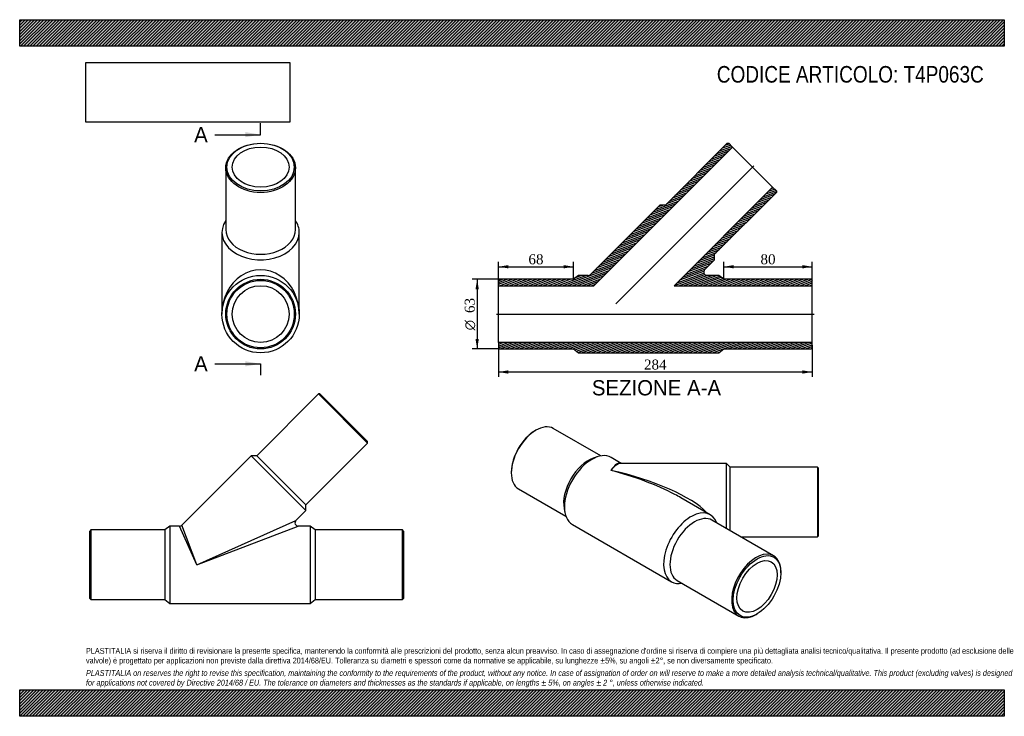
# Model space of a CAD drawing. Header units: millimetres. Extents: x 0 to 891, y 0 to 630.
import ezdxf
from ezdxf.enums import TextEntityAlignment as Align
from ezdxf.lldxf.tags import DXFTag

# ---------------------------------------------------------------- set-up
doc = ezdxf.new("R2010")
doc.units = ezdxf.units.MM
doc.header["$LTSCALE"] = 3
for name, color, linetype in [('Default', 7, 'Continuous'), ('DV3_Default', 7, 'Continuous'), ('T4P063C', 7, 'Continuous')]:
    doc.layers.add(name, color=color, linetype=linetype)
doc.styles.add('SEACAD_Solid_Edge_ANSI', font='seans.ttf')
doc.styles.add('SEACAD_Solid_Edge_ANSI1_Symbols', font='semeca1.ttf')
doc.styles.add('SEACAD_Times_New_Roman', font='times.ttf')
tags = doc.linetypes.add('CENTER2', pattern=[28.575, 19.05, -3.175, 3.175, -3.175]).pattern_tags.tags
tags[10:11] = [DXFTag(74, 4), DXFTag(75, 0), DXFTag(340, '0'), DXFTag(46, 0.0), DXFTag(50, 0.0), DXFTag(44, 0.0), DXFTag(45, 0.0)]
tags[8:9] = [DXFTag(74, 4), DXFTag(75, 0), DXFTag(340, '0'), DXFTag(46, 0.0), DXFTag(50, 0.0), DXFTag(44, 0.0), DXFTag(45, 0.0)]
tags[6:7] = [DXFTag(74, 4), DXFTag(75, 0), DXFTag(340, '0'), DXFTag(46, 0.0), DXFTag(50, 0.0), DXFTag(44, 0.0), DXFTag(45, 0.0)]
tags[4:5] = [DXFTag(74, 4), DXFTag(75, 0), DXFTag(340, '0'), DXFTag(46, 0.0), DXFTag(50, 0.0), DXFTag(44, 0.0), DXFTag(45, 0.0)]
doc.dimstyles.new('ANSImm', dxfattribs={"dimtxt": 9, "dimasz": 9, "dimexe": 4.5, "dimexo": 0, "dimgap": 2.25, "dimtad": 1, "dimlfac": 1, "dimdsep": 46, "dimtxsty": 'SEACAD_Times_New_Roman', "dimblk1": '_SE_FILLED', "dimblk2": '_SE_FILLED', "dimsah": 1, "dimcen": 4.5, "dimazin": 0, "dimtfac": 0.85, "dimtdec": 3, "dimtofl": 0, "dimtmove": 0, "dimatfit": 3, "dimfxl": 1, "dimarcsym": 0})
picture_1 = doc.add_image_def('image1.jpg', size_in_pixel=(4302, 1260))

# ---------------------------------------------------------------- blocks, each defined once
blk = doc.blocks.new('SE')
at = {"layer": 'T4P063C', "color": 7, "linetype": 'Continuous'}
for p, q in [((270.32, 291.52), (214.46, 235.66)), ((314.87, 246.98), (270.32, 291.52)), ((271.74, 291.52), (270.32, 291.52)), ((271.74, 291.52), (314.87, 248.39)), ((259.01, 191.11), (314.87, 246.98)), ((314.87, 246.98), (314.87, 248.39)), ((209.51, 235.66), (146.75, 172.9)), ((209.51, 235.66), (259.01, 186.16)), ((214.46, 235.66), (209.51, 235.66)), ((214.46, 235.66), (259.01, 191.11)), ((259.01, 186.16), (259.01, 191.11)), ((249.99, 177.14), (259.01, 186.16)), ((135.87, 172.02), (131.37, 168.52)), ((135.87, 172.02), (135.87, 102.02)), ((144.63, 172.02), (135.87, 172.02)), ((160.37, 137.02), (144.63, 172.02)), ((160.37, 137.02), (146.75, 172.9)), ((160.37, 137.02), (249.99, 177.14)), ((160.37, 137.02), (252.11, 172.02)), ((262.87, 172.02), (252.11, 172.02)), ((262.87, 172.02), (262.87, 102.02)), ((267.37, 168.52), (262.87, 172.02)), ((64.37, 168.52), (63.37, 167.52)), ((63.37, 106.52), (63.37, 167.52)), ((64.37, 168.52), (64.37, 105.52)), ((131.37, 168.52), (64.37, 168.52)), ((131.37, 168.52), (131.37, 105.52)), ((267.37, 168.52), (267.37, 105.52)), ((346.37, 168.52), (267.37, 168.52)), ((346.37, 105.52), (346.37, 168.52)), ((347.37, 167.52), (346.37, 168.52)), ((347.37, 167.52), (347.37, 106.52)), ((63.37, 106.52), (64.37, 105.52)), ((64.37, 105.52), (131.37, 105.52)), ((131.37, 105.52), (135.87, 102.02)), ((135.87, 102.02), (262.87, 102.02)), ((262.87, 102.02), (267.37, 105.52)), ((267.37, 105.52), (346.37, 105.52)), ((346.37, 105.52), (347.37, 106.52))]:
    blk.add_line(p, q, dxfattribs=at)
for centre, start, end in [((144.63, 175.02), 270.83687, 314.64449), ((252.11, 175.02), 135.08012, 269.96346)]:
    blk.add_arc(centre, 3, start, end, dxfattribs=at)
blk = doc.blocks.new('SE1')
at = {"layer": 'T4P063C', "color": 7, "linetype": 'Continuous'}
for p, q in [((186.52, 495.98), (186.52, 440.12)), ((249.52, 440.12), (249.52, 495.98)), ((183.02, 437.64), (183.02, 363.75)), ((253.02, 363.75), (253.02, 437.64))]:
    blk.add_line(p, q, dxfattribs=at)
for radius in [35, 31.5, 30.5, 25.7]:
    blk.add_circle((218.02, 363.75), radius, dxfattribs=at)
for centre, major_axis in [((218.02, 495.98), (31.5, 0)), ((218.02, 496.69), (30.5, 0)), ((218.02, 496.69), (25.7, 0))]:
    blk.add_ellipse(centre, major_axis=major_axis, ratio=0.707107, dxfattribs=at)
for centre, major_axis, ratio, start_param, end_param in [((218.02, 437.64), (35, 0), 0.707107, 2.690566, 6.283185), ((218.02, 437.64), (35, 0), 0.707107, 0, 0.451027), ((218.02, 440.12), (-31.5, 0), 0.707107, 0, 3.141593), ((218.02, 363.75), (0, -40.12), 0.872354, 1.570796, 4.712389)]:
    blk.add_ellipse(centre, major_axis=major_axis, ratio=ratio, start_param=start_param, end_param=end_param, dxfattribs=at)
blk = doc.blocks.new('SE3')
at = {"color": 7, "linetype": 'Continuous', "style": 'SEACAD_Solid_Edge_ANSI'}
blk.add_text('A', height=13.8, dxfattribs=at).set_placement((157.85, 532.92), align=Align.TOP_LEFT)
blk = doc.blocks.new('SE4')
at = {"color": 7, "linetype": 'Continuous', "style": 'SEACAD_Solid_Edge_ANSI'}
blk.add_text('A', height=13.8, dxfattribs=at).set_placement((157.85, 325.66), align=Align.TOP_LEFT)
blk = doc.blocks.new('SEANNOT_GROUP')
at = {"linetype": 'Continuous'}
blk.add_hatch(color=7, dxfattribs=at).paths.add_polyline_path([(204.22, 523.72), (218.02, 526.02), (204.22, 528.32)])
at = {"color": 7, "linetype": 'Continuous'}
blk.add_lwpolyline([(176.62, 526.02), (218.02, 526.02)], dxfattribs=at)
blk = doc.blocks.new('SEANNOT_GROUP1')
at = {"linetype": 'Continuous'}
blk.add_hatch(color=7, dxfattribs=at).paths.add_polyline_path([(204.22, 316.46), (218.02, 318.76), (204.22, 321.06)])
at = {"color": 7, "linetype": 'Continuous'}
blk.add_lwpolyline([(176.62, 318.76), (218.02, 318.76)], dxfattribs=at)
blk = doc.blocks.new('SE2')
at = {"layer": 'Default', "color": 7, "linetype": 'CENTER2'}
for p, q in [((218.02, 526.02), (218.02, 536.37)), ((218.02, 318.76), (218.02, 308.41))]:
    blk.add_line(p, q, dxfattribs=at)
at = {"layer": 'Default', "color": 7, "linetype": 'CENTER2', "const_width": 0.0001}
blk.add_lwpolyline([(218.02, 526.02), (218.02, 318.76)], dxfattribs=at)
at = {"layer": 'Default'}
for name in ['SE3', 'SEANNOT_GROUP', 'SE4', 'SEANNOT_GROUP1']:
    blk.add_blockref(name, (0, 0), dxfattribs=at)
blk = doc.blocks.new('SE5')
at = {"layer": 'T4P063C', "linetype": 'Continuous'}
h = blk.add_hatch(dxfattribs=at)
h.set_pattern_fill('LINE', scale=0.472441, angle=200, style=0)
edge = h.paths.add_edge_path()
edge.add_line((505.71, 398.75), (501.21, 395.25))
edge.add_line((501.21, 395.25), (434.21, 395.25))
edge.add_line((434.21, 395.25), (433.21, 394.25))
edge.add_line((433.21, 394.25), (433.21, 389.45))
edge.add_line((433.21, 389.45), (519.56, 389.45))
edge.add_line((519.56, 389.45), (644.97, 514.86))
edge.add_line((644.97, 514.86), (641.58, 518.25))
edge.add_line((641.58, 518.25), (640.16, 518.25))
edge.add_line((640.16, 518.25), (584.3, 462.39))
edge.add_line((584.3, 462.39), (579.35, 462.39))
edge.add_line((579.35, 462.39), (516.59, 399.63))
edge.add_arc((514.47, 401.75), 3, 270, 315, ccw=False)
edge.add_line((514.47, 398.75), (505.71, 398.75))
h = blk.add_hatch(dxfattribs=at)
h.set_pattern_fill('LINE', scale=0.472441, angle=200, style=0)
edge = h.paths.add_edge_path()
edge.add_line((632.71, 398.75), (621.95, 398.75))
edge.add_arc((621.95, 401.75), 3, 135, 270, ccw=False)
edge.add_line((619.83, 403.87), (628.85, 412.89))
edge.add_line((628.85, 412.89), (628.85, 417.84))
edge.add_line((628.85, 417.84), (684.71, 473.7))
edge.add_line((684.71, 473.7), (684.71, 475.12))
edge.add_line((684.71, 475.12), (681.32, 478.51))
edge.add_line((681.32, 478.51), (592.26, 389.45))
edge.add_line((592.26, 389.45), (717.21, 389.45))
edge.add_line((717.21, 389.45), (717.21, 394.25))
edge.add_line((717.21, 394.25), (716.21, 395.25))
edge.add_line((716.21, 395.25), (637.21, 395.25))
edge.add_line((637.21, 395.25), (632.71, 398.75))
h = blk.add_hatch(dxfattribs=at)
h.set_pattern_fill('LINE', scale=0.472441, angle=200, style=0)
h.paths.add_polyline_path([(434.21, 332.25), (501.21, 332.25), (505.71, 328.75), (632.71, 328.75), (637.21, 332.25), (716.21, 332.25), (717.21, 333.25), (717.21, 338.05), (433.21, 338.05), (433.21, 333.25)])
at = {"layer": 'DV3_Default', "color": 7, "linetype": 'CENTER2'}
for p, q in [((539.35, 372.89), (664.38, 497.92)), ((431.46, 363.75), (718.96, 363.75))]:
    blk.add_line(p, q, dxfattribs=at)
at = {"layer": 'T4P063C', "color": 7, "linetype": 'Continuous'}
for p, q in [((640.16, 518.25), (584.3, 462.39)), ((640.16, 518.25), (641.58, 518.25)), ((644.97, 514.86), (641.58, 518.25)), ((519.56, 389.45), (644.97, 514.86)), ((681.32, 478.51), (644.97, 514.86)), ((681.32, 478.51), (592.26, 389.45)), ((628.85, 417.84), (684.71, 473.7)), ((684.71, 475.12), (681.32, 478.51)), ((684.71, 475.12), (684.71, 473.7)), ((579.35, 462.39), (516.59, 399.63)), ((584.3, 462.39), (579.35, 462.39)), ((619.83, 403.87), (628.85, 412.89)), ((628.85, 412.89), (628.85, 417.84)), ((433.21, 394.25), (434.21, 395.25)), ((433.21, 394.25), (433.21, 389.45)), ((501.21, 395.25), (434.21, 395.25)), ((505.71, 398.75), (501.21, 395.25)), ((514.47, 398.75), (505.71, 398.75)), ((632.71, 398.75), (621.95, 398.75)), ((637.21, 395.25), (632.71, 398.75)), ((716.21, 395.25), (637.21, 395.25)), ((716.21, 395.25), (717.21, 394.25)), ((717.21, 389.45), (717.21, 394.25)), ((433.21, 338.05), (433.21, 389.45)), ((433.21, 389.45), (519.56, 389.45)), ((592.26, 389.45), (717.21, 389.45)), ((717.21, 338.05), (717.21, 389.45)), ((433.21, 338.05), (433.21, 333.25)), ((717.21, 338.05), (433.21, 338.05)), ((434.21, 332.25), (433.21, 333.25)), ((434.21, 332.25), (501.21, 332.25)), ((501.21, 332.25), (505.71, 328.75)), ((632.71, 328.75), (637.21, 332.25)), ((637.21, 332.25), (716.21, 332.25)), ((717.21, 333.25), (716.21, 332.25)), ((717.21, 333.25), (717.21, 338.05)), ((505.71, 328.75), (632.71, 328.75))]:
    blk.add_line(p, q, dxfattribs=at)
for centre, start, end in [((621.95, 401.75), 135, 270), ((514.47, 401.75), 270, 315)]:
    blk.add_arc(centre, 3, start, end, dxfattribs=at)
blk = doc.blocks.new('SE6')
at = {"layer": 'T4P063C', "color": 7, "linetype": 'Continuous'}
for p, q in [((467.11, 258.69), (466.4, 258.28)), ((525.79, 235.47), (482.86, 260.25)), ((522.66, 234.66), (518.98, 233.4)), ((544.37, 228.78), (535.17, 234.09)), ((639.49, 228.78), (544.08, 228.78)), ((639.49, 169.82), (639.49, 228.78)), ((642.99, 225.28), (639.49, 228.78)), ((642.99, 167.8), (642.99, 225.28)), ((721.99, 225.28), (642.99, 225.28)), ((721.99, 225.28), (721.99, 162.28)), ((722.99, 224.28), (721.99, 225.28)), ((722.99, 163.28), (722.99, 224.28)), ((444.84, 220.93), (444.84, 220.11)), ((451.36, 205.69), (494.29, 180.91)), ((624.97, 182.25), (598.36, 197.61)), ((492.67, 187.84), (493.43, 184.02)), ((500.17, 173.47), (589.97, 121.62)), ((682.26, 145.13), (626.4, 177.38)), ((652.55, 162.28), (721.99, 162.28)), ((721.99, 162.28), (722.99, 163.28)), ((688.79, 129.89), (688.79, 130.71)), ((594.9, 122.82), (650.76, 90.57)), ((666.51, 92.13), (667.22, 92.54))]:
    blk.add_line(p, q, dxfattribs=at)
for centre, major_axis, ratio, start_param, end_param in [((467.11, 232.97), (-15.75, -27.28), 0.57735, 3.141593, 6.283185), ((466.4, 233.38), (15.25, 26.41), 0.57735, 0.785398, 2.356194), ((514.49, 205.62), (-15.75, -27.28), 0.57735, 3.723923, 5.700855), ((517.67, 203.78), (-17.5, -30.31), 0.57735, 3.141593, 6.283185), ((534.99, 193.78), (-8.78, -35.2), 0.295704, 3.085786, 3.842454), ((534.99, 193.78), (-10.34, -34.82), 0.340921, 3.242434, 3.857914), ((534.99, 193.78), (-91.5, 22.2), 0.295701, 3.553255, 4.784008), ((534.99, 193.78), (-89.3, 25.5), 0.296962, 4.094943, 4.796972), ((534.99, 193.78), (-89.3, 25.5), 0.296962, 4.011574, 4.094943), ((607.47, 151.94), (-17.5, -30.31), 0.57735, 2.690566, 6.283185), ((610.65, 150.1), (-15.75, -27.28), 0.57735, 3.141593, 6.283185), ((666.51, 117.85), (15.75, 27.28), 0.57735, 0, 3.926991), ((666.51, 117.85), (15.75, 27.28), 0.57735, 5.497787, 6.283185), ((607.47, 151.94), (-17.5, -30.31), 0.57735, 0, 0.451027)]:
    blk.add_ellipse(centre, major_axis=major_axis, ratio=ratio, start_param=start_param, end_param=end_param, dxfattribs=at)
for major_axis in [(-15.25, -26.41), (-12.85, -22.26)]:
    blk.add_ellipse((667.22, 117.44), major_axis=major_axis, ratio=0.57735, dxfattribs=at)
blk = doc.blocks.new('DMBLK33')
at = {"layer": 'Default', "linetype": 'Continuous'}
for points in [[(442.21, 309.89), (442.21, 312.89), (433.21, 311.39)], [(708.21, 309.89), (717.21, 311.39), (708.21, 312.89)]]:
    blk.add_hatch(color=7, dxfattribs=at).paths.add_polyline_path(points)
at = {"layer": 'Default', "color": 7, "linetype": 'Continuous'}
for p, q in [((433.21, 335.65), (433.21, 306.89)), ((717.21, 335.65), (717.21, 306.89)), ((433.21, 311.39), (717.21, 311.39))]:
    blk.add_line(p, q, dxfattribs=at)
at = {"layer": 'Default', "color": 7, "linetype": 'Continuous', "style": 'SEACAD_Times_New_Roman'}
blk.add_text('284', height=9, dxfattribs=at).set_placement((564.98, 322.64), align=Align.TOP_LEFT)
blk = doc.blocks.new('_SE_FILLED')
at = {"color": 0}
blk.add_line((0, 0), (-1, 0), dxfattribs=at)
blk.add_solid([(0, 0), (-1, -0.1665), (-1, 0.1665), (0, 0)], dxfattribs=at)
blk = doc.blocks.new('DMBLK34')
at = {"layer": 'Default', "linetype": 'Continuous'}
for points in [[(646.21, 408.06), (637.21, 406.56), (646.21, 405.06)], [(708.21, 408.06), (708.21, 405.06), (717.21, 406.56)]]:
    blk.add_hatch(color=7, dxfattribs=at).paths.add_polyline_path(points)
at = {"layer": 'Default', "color": 7, "linetype": 'Continuous'}
for p, q in [((637.21, 395.25), (637.21, 411.06)), ((717.21, 394.25), (717.21, 411.06)), ((637.21, 406.56), (717.21, 406.56))]:
    blk.add_line(p, q, dxfattribs=at)
at = {"layer": 'Default', "color": 7, "linetype": 'Continuous', "style": 'SEACAD_Times_New_Roman'}
blk.add_text('80', height=9, dxfattribs=at).set_placement((670.39, 417.81), align=Align.TOP_LEFT)
blk = doc.blocks.new('DMBLK35')
at = {"layer": 'Default', "linetype": 'Continuous'}
for points in [[(442.21, 408.06), (433.21, 406.56), (442.21, 405.06)], [(492.21, 408.06), (492.21, 405.06), (501.21, 406.56)]]:
    blk.add_hatch(color=7, dxfattribs=at).paths.add_polyline_path(points)
at = {"layer": 'Default', "color": 7, "linetype": 'Continuous'}
for p, q in [((433.21, 389.45), (433.21, 411.06)), ((501.21, 395.25), (501.21, 411.06)), ((433.21, 406.56), (501.21, 406.56))]:
    blk.add_line(p, q, dxfattribs=at)
at = {"layer": 'Default', "color": 7, "linetype": 'Continuous', "style": 'SEACAD_Times_New_Roman'}
blk.add_text('68', height=9, dxfattribs=at).set_placement((460.39, 417.81), align=Align.TOP_LEFT)
blk = doc.blocks.new('GDimGGroup')
at = {"layer": 'Default', "linetype": 'Continuous'}
for points in [[(412.48, 386.25), (415.48, 386.25), (413.98, 395.25)], [(412.48, 341.25), (413.98, 332.25), (415.48, 341.25)]]:
    blk.add_hatch(color=7, dxfattribs=at).paths.add_polyline_path(points)
at = {"layer": 'Default', "color": 7, "linetype": 'Continuous'}
for p, q in [((434.21, 395.25), (409.48, 395.25)), ((413.98, 395.25), (413.98, 332.25)), ((434.21, 332.25), (409.48, 332.25))]:
    blk.add_line(p, q, dxfattribs=at)
for s, style, p in [('63', 'SEACAD_Times_New_Roman', (402.73, 364.76)), ('O', 'SEACAD_Solid_Edge_ANSI1_Symbols', (402.73, 349.09))]:
    blk.add_text(s, height=9, rotation=90, dxfattribs=dict(at, style=style)).set_placement(p, align=Align.TOP_LEFT)

msp = doc.modelspace()

# ---------------------------------------------------------------- hatches: boundary and pattern name
at = {"layer": 'Default', "linetype": 'Continuous'}
h = msp.add_hatch(dxfattribs=at)
h.set_pattern_fill('LINE', scale=0.629921, angle=45, style=0)
h.paths.add_polyline_path([(891, 606), (891, 630), (0, 630), (0, 606)])
for points in [[(891, 606), (891, 630), (0, 630), (0, 606)], [(891, 0), (891, 24), (0, 24), (0, 0)]]:
    msp.add_hatch(color=7, dxfattribs=at).paths.add_polyline_path(points)
h = msp.add_hatch(dxfattribs=at)
h.set_pattern_fill('LINE', scale=0.62992, angle=45, style=0)
h.paths.add_polyline_path([(891, 0), (891, 24), (0, 24), (0, 0)])

# ---------------------------------------------------------------- linework, layer by layer
at = {"layer": 'Default', "color": 7, "linetype": 'Continuous'}
for p, q in [((0, 630), (891, 630)), ((0, 606), (0, 630)), ((891, 630), (891, 606)), ((891, 606), (0, 606)), ((0, 24), (891, 24)), ((0, 0), (0, 24)), ((891, 24), (891, 0)), ((891, 0), (0, 0))]:
    msp.add_line(p, q, dxfattribs=at)

# ---------------------------------------------------------------- block references
at = {"layer": 'Default'}
for name in ['SE2', 'SE1', 'SE5', 'GDimGGroup', 'SE', 'SE6']:
    msp.add_blockref(name, (0, 0), dxfattribs=at)

# ---------------------------------------------------------------- texts
at = {"layer": 'Default', "color": 7, "linetype": 'Continuous', "style": 'SEACAD_Solid_Edge_ANSI'}
msp.add_text('SEZIONE A-A', height=13.8, dxfattribs=at).set_placement((517.7661, 304.0258), align=Align.TOP_LEFT)
at = {"layer": 'Default', "attachment_point": 1}
for s, insert, char_height, width in [('{\\fArial Narrow|b0||i0||c0|p34;\\C7;\\H15.;\\W1.;CODICE ARTICOLO: T4P063C}', (630.8586, 588.1006), 15, 249.209357), ("{\\fArial Narrow|b0||i0||c0|p34;\\C7;\\H5.25;\\W1.;PLASTITALIA si riserva il diritto di revisionare la presente specifica, mantenendo la conformità alle prescrizioni del prodotto, senza alcun preavviso. In caso di assegnazione d'ordine si riserva di compiere una più dettagliata analisi tecnico/qualitativa. Il presente prodotto (ad esclusione delle \\P}{\\fArial Narrow|b0||i0||c0|p34;\\C7;\\H5.25;\\W1.;valvole) è progettato per applicazioni non previste dalla direttiva 2014/68/EU. Tolleranza su diametri e spessori come da normative se applicabile, su lunghezze ±5%, su angoli ±2°, se non diversamente specificato.\\P}{\\fArial Narrow|b0||i0||c0|p34;\\C7;\\H1.5;\\W1.;   \\P}{\\fArial Narrow|b0||i1||c0|p34;\\C7;\\H5.25;\\W1.;PLASTITALIA on reserves the right to revise this specification, maintaining the conformity to the requirements of the product, without any notice. In case of assignation of order on will reserve to make a more detailed analysis technical/qualitative. This product (excluding valves) is designed \\P}{\\fArial Narrow|b0||i1||c0|p34;\\C7;\\H5.25;\\W1.;for applications not covered by Directive 2014/68 / EU. The tolerance on diameters and thicknesses as the standards if applicable, on lengths ± 5%, on angles ± 2 °, unless otherwise indicated.\\P}", (60, 61.8071), 5.25, 771)]:
    msp.add_mtext(s, dxfattribs=dict(at, insert=insert, char_height=char_height, width=width))

# ---------------------------------------------------------------- dimensions: what is measured, and where the dimension line sits
at = {"layer": 'Default', "color": 7, "linetype": 'Continuous'}
for base, p1, p2, picture, middle in [((501.2127, 406.5578), (433.2127, 389.4509), (501.2127, 395.2509), 'DMBLK35', (467.2127, 406.5578)), ((717.2127, 406.5578), (637.2127, 395.2509), (717.2127, 394.2509), 'DMBLK34', (677.2127, 406.5578))]:
    dim = msp.add_linear_dim(base=base, p1=p1, p2=p2, text='\\A1;<>', dimstyle='ANSImm', dxfattribs=at)
    dim.commit()
    dim.dimension.update_dxf_attribs({"geometry": picture, "text_midpoint": middle, "dimtype": 160})
dim = msp.add_linear_dim(base=(433.2127, 311.3898), p1=(433.2127, 335.6509), p2=(717.2127, 335.6509), angle=0, text='\\A1;<>', dimstyle='ANSImm', dxfattribs=at)
dim.commit()
dim.dimension.update_dxf_attribs({"geometry": 'DMBLK33', "text_midpoint": (575.2127, 311.3898), "dimtype": 161})

# ---------------------------------------------------------------- pictures from other files: only their frames are drawn
image = msp.add_image(picture_1, insert=(60, 537.3095), size_in_units=(184.3714, 54))
image.dxf.flags = 7

doc.saveas('drawing.dxf')
